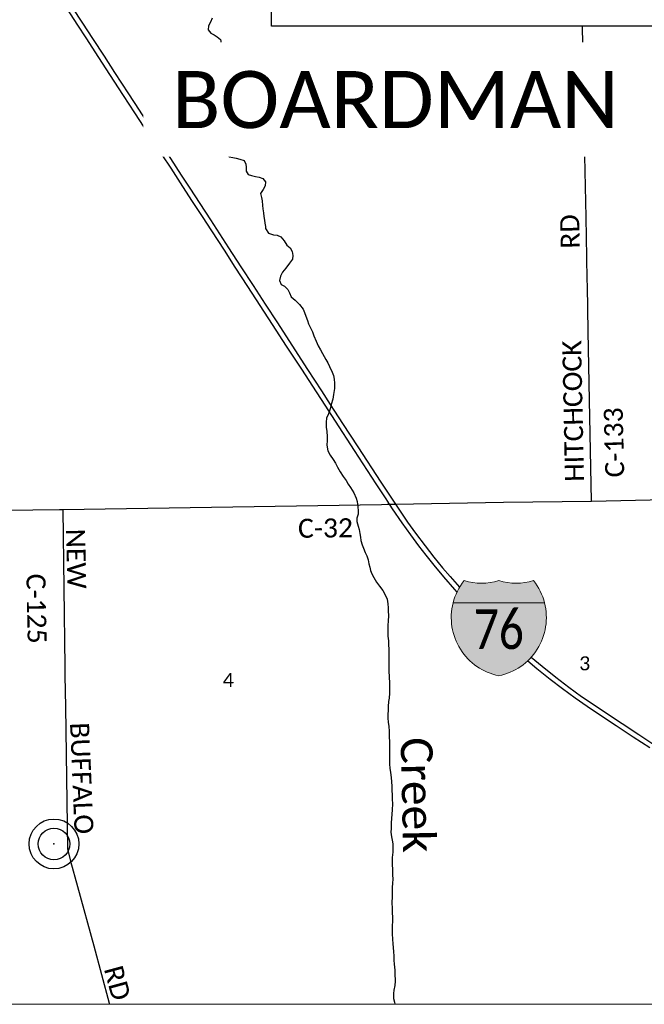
# Paper-space layout 'Title Sheet' of a CAD drawing. Header units: feet. Extents: x 0 to 34, y 0 to 22.
# Tile 11 of 47: x 3.3 to 5.1, y 14.1 to 17. Entities that reach past the tile are written whole.
import ezdxf
from ezdxf.enums import TextEntityAlignment as Align

# ---------------------------------------------------------------- set-up
doc = ezdxf.new("R2010")
doc.units = ezdxf.units.FT
doc.header["$MEASUREMENT"] = 0
for name, color, linetype in [('GM_X_County_Road', 3, 'Continuous'), ('GM_X_County_Road_Text', 3, 'Continuous'), ('GM_X_Interstate_Route', 1, 'Continuous'), ('GM_X_Interstate_Shield', 7, 'Continuous'), ('GM_X_Major_River', 5, 'Continuous'), ('GM_X_Major_River_Text', 5, 'Continuous'), ('GM_X_Section_Text', 7, 'Continuous'), ('GM_X_Township_Text', 7, 'Continuous'), ('GM_X_Unincorporated', 1, 'Continuous'), ('GM_X_Unincorporated_Location', 2, 'Continuous'), ('SH_Data', 7, 'Continuous'), ('SH_Text', 7, 'Continuous')]:
    doc.layers.add(name, color=color, linetype=linetype)
doc.styles.add('Style-Calibri Light', font='calibril.ttf')
doc.styles.add('Style-Calibri Light IF', font='calibrili.ttf')

# ---------------------------------------------------------------- blocks, each defined once
blk = doc.blocks.new('Unicorp')
at = {"layer": 'GM_X_Unincorporated'}
for radius in [392.8488348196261, 249.0278639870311]:
    blk.add_circle((-3.637978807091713e-12, 0), radius, dxfattribs=at)

psp = doc.layouts.new('Title Sheet')

# ---------------------------------------------------------------- hatches: boundary and pattern name
at = {"layer": 'GM_X_Interstate_Shield', "linetype": 'Continuous', "lineweight": 0, "extrusion": (0, 0, -1)}
h = psp.add_hatch(color=1, dxfattribs=at)
edge = h.paths.add_edge_path()
edge.add_ellipse((-4.741228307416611, 15.25448851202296), major_axis=(-0.1775584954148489, 0), ratio=1, start_angle=194.1933550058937, end_angle=218.3310425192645)
edge.add_ellipse((-4.653830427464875, 15.53441928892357), major_axis=(-0.1775585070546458, 0), ratio=1, start_angle=73.00907499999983, end_angle=106.99092499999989, ccw=False)
edge.add_ellipse((-4.757602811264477, 15.53441929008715), major_axis=(-0.1775585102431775, 0), ratio=1, start_angle=73.0090770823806, end_angle=106.9909270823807, ccw=False)
edge.add_ellipse((-4.670204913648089, 15.25448851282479), major_axis=(-0.177558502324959, 0), ratio=1, start_angle=321.6689611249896, end_angle=345.8066462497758)
edge.add_line((-4.842343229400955, 15.29802495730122), (-4.569089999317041, 15.29802495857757))
at = {"layer": 'GM_X_Interstate_Shield', "linetype": 'Continuous', "lineweight": 0}
h = psp.add_hatch(color=5, dxfattribs=at)
edge = h.paths.add_edge_path()
edge.add_arc((4.74122831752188, 15.25448851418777), 0.1775585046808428, 165.806646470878, 258.4630395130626)
edge.add_arc((4.670204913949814, 15.2544885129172), 0.1775585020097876, 281.5369583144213, 374.1933537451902)
edge.add_line((4.842343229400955, 15.29802495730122), (4.569089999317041, 15.29802495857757))

# ---------------------------------------------------------------- linework, layer by layer
at = {"layer": 'GM_X_County_Road', "ltscale": 0.002}
psp.add_line((4.355217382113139, 15.59222143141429), (4.372167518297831, 15.59249105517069), dxfattribs=at)
at = {"layer": 'GM_X_County_Road', "ltscale": 0.002, "flags": 128}
for points in [[(4.982754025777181, 15.6017774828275), (4.9766608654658, 15.90324445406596), (4.972608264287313, 16.10809146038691), (4.970199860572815, 16.24500099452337), (4.969920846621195, 16.26241428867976), (4.968724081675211, 16.32979066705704), (4.966184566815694, 16.44995616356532), (4.962704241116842, 16.63289246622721), (4.955645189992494, 17.0198794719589)], [(4.982754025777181, 15.6017774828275), (5.376422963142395, 15.61029647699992), (5.710255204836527, 15.61365746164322)], [(2.1, 15.553141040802), (2.38096617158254, 15.55877248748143), (2.529156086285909, 15.56173080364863), (2.549957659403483, 15.56218132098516), (3.154932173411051, 15.57385312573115), (3.394055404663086, 15.576963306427)], [(3.394055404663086, 15.576963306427), (3.40401886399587, 15.57709291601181), (4.355217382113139, 15.59222143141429)], [(3.40401886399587, 15.57709291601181), (3.409874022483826, 15.10716387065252), (3.409860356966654, 15.08139505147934), (3.4112615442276, 14.98829020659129), (3.418079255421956, 14.56401011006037)], [(4.372167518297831, 15.59249105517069), (4.37814986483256, 15.59258619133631), (4.390990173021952, 15.59282683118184)], [(4.390990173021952, 15.59282683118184), (4.396916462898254, 15.59293786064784), (4.720173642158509, 15.59863212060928), (4.982754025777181, 15.6017774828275)], [(3.418079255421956, 14.56401011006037), (3.426733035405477, 14.52703612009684), (3.447186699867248, 14.45177766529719), (3.495960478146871, 14.27477547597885), (3.541849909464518, 14.10354266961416), (3.542905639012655, 14.1)]]:
    psp.add_lwpolyline(points, dxfattribs=at)
at = {"layer": 'GM_X_Interstate_Route', "flags": 128}
for points in [[(3.432005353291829, 17.07531219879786), (3.462601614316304, 17.02810174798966), (3.492704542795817, 16.98253609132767), (3.526755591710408, 16.92956800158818), (3.558174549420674, 16.88087744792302), (3.599956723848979, 16.81738155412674), (3.631375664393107, 16.7686903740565), (3.663616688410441, 16.71950582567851), (3.695858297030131, 16.66999258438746), (3.725138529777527, 16.62508494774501), (3.757379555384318, 16.57507769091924), (3.782876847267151, 16.53592767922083), (3.812321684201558, 16.49052665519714), (3.844562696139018, 16.44117808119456), (3.862164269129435, 16.41370666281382), (3.898682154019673, 16.35794243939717), (3.935694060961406, 16.30086217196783), (3.971718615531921, 16.24526261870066), (4.008237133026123, 16.18966242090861), (4.04491972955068, 16.13406285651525), (4.087689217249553, 16.06777074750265), (4.134735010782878, 15.99489837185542), (4.175859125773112, 15.93156711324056), (4.201683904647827, 15.89025470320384), (4.239355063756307, 15.83385604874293), (4.285084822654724, 15.76378107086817), (4.353515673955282, 15.6585029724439), (4.396916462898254, 15.59293786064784), (4.432967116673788, 15.53874945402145), (4.456983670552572, 15.50617911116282), (4.485441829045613, 15.46850918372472), (4.511267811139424, 15.43495207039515), (4.537422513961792, 15.40303978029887), (4.560123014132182, 15.37655572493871), (4.588386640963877, 15.3448568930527)], [(3.414649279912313, 17.07375005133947), (3.447921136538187, 17.02264862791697), (3.472596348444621, 16.98444243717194), (3.510484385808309, 16.92633628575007), (3.543278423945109, 16.87571262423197), (3.584350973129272, 16.81283062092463), (3.617940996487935, 16.76109222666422), (3.645800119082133, 16.71858745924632), (3.679230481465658, 16.66716783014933), (3.69944859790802, 16.63580668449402), (3.725874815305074, 16.59568980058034), (3.761534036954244, 16.54076753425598), (3.790030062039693, 16.49651105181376), (3.819322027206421, 16.45161833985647), (3.847180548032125, 16.40879536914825), (3.88522824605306, 16.35068918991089), (3.91754448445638, 16.30070247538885), (3.95511436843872, 16.24227815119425), (3.992207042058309, 16.18544518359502), (4.029140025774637, 16.1294087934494), (4.07100795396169, 16.0647763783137), (4.116219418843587, 15.99568564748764), (4.149013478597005, 15.94474325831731), (4.186105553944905, 15.88807055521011), (4.216989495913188, 15.8403121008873), (4.274139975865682, 15.75291455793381), (4.338454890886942, 15.65389550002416), (4.368224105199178, 15.60836587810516), (4.37814986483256, 15.59258619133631), (4.379781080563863, 15.58999297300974), (4.386849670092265, 15.57875571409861), (4.41614165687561, 15.53704688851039), (4.441771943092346, 15.50138710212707), (4.465810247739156, 15.46891117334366), (4.487778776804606, 15.44073393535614), (4.51197679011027, 15.41032781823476), (4.540472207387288, 15.37610086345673), (4.573744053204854, 15.33789470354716), (4.580669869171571, 15.33030412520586)], [(4.80266562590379, 15.13624646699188), (4.834667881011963, 15.10957793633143), (4.875792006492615, 15.07618486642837), (4.915106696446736, 15.04657533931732), (4.953105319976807, 15.01910458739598), (4.990117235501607, 14.99410127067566), (5.021206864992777, 14.97304556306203), (5.074174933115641, 14.93800773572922), (5.124017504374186, 14.90527273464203), (5.177478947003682, 14.86990619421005)], [(4.792137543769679, 15.12541700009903), (4.818744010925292, 15.10276457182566), (4.859179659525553, 15.0707665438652), (4.89579452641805, 15.04227050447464), (4.933682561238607, 15.01520736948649), (4.969182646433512, 14.98973617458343), (5.000544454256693, 14.969040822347), (5.056262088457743, 14.93210782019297), (5.107045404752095, 14.89851778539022), (5.156554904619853, 14.86604252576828)]]:
    psp.add_lwpolyline(points, dxfattribs=at)
at = {"layer": 'GM_X_Interstate_Shield', "color": 7, "linetype": 'Continuous', "lineweight": 0}
psp.add_line((4.569089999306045, 15.29802495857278), (4.842343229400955, 15.29802495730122), dxfattribs=at)
at = {"layer": 'GM_X_Interstate_Shield', "color": 1, "linetype": 'Continuous', "lineweight": 0, "flags": 128}
psp.add_lwpolyline([(4.569089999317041, 15.29802495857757, -0.1057116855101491), (4.601944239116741, 15.3646110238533, 0.1493700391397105), (4.70571661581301, 15.3646110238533, 0.1493700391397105), (4.809488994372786, 15.36461102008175, -0.1057116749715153), (4.842343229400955, 15.29802495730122)], format="xyb", close=True, dxfattribs=at)
at = {"layer": 'GM_X_Interstate_Shield', "color": 5, "linetype": 'Continuous', "lineweight": 0, "flags": 128}
psp.add_lwpolyline([(4.569089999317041, 15.29802495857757, 0.4278590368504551), (4.705716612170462, 15.08051742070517, 0.4278590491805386), (4.842343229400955, 15.29802495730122)], format="xyb", close=True, dxfattribs=at)
at = {"layer": 'GM_X_Major_River', "ltscale": 120, "flags": 128}
for points in [[(3.849504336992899, 17.04374571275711), (3.844758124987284, 17.03190669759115), (3.838864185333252, 17.0208101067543), (3.837911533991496, 17.00864533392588), (3.845642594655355, 16.99850139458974), (3.855178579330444, 16.99408094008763), (3.864750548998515, 16.98738397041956), (3.874718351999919, 16.97955253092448), (3.876400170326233, 16.96856389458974), (3.874305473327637, 16.956762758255), (3.868409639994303, 16.94566616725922), (3.864765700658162, 16.93612071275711), (3.862258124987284, 16.92659040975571), (3.862422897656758, 16.91558283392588), (3.864494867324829, 16.90384040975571), (3.871099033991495, 16.89292184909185), (3.881405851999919, 16.88775139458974), (3.892758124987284, 16.88867563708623), (3.903296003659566, 16.89338207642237), (3.913854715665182, 16.89657147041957), (3.925568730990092, 16.898637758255), (3.935055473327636, 16.89763397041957), (3.943157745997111, 16.88788018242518), (3.945583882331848, 16.87766048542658), (3.947386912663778, 16.85870215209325), (3.944142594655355, 16.84764154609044), (3.934436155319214, 16.83800897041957), (3.928527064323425, 16.82805253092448), (3.926797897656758, 16.81701465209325), (3.92846077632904, 16.80716427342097), (3.931663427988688, 16.79581957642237), (3.925746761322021, 16.78624003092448), (3.918343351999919, 16.77474192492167), (3.908633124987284, 16.76549192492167), (3.896248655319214, 16.75771919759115), (3.884992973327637, 16.7503423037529), (3.875277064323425, 16.74147109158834), (3.870873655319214, 16.73191427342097), (3.871792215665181, 16.7212949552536), (3.873466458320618, 16.71068700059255), (3.86489827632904, 16.70107147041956), (3.859366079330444, 16.69111881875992), (3.86107630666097, 16.67823434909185), (3.865407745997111, 16.66728169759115), (3.876140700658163, 16.65908094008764), (3.883496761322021, 16.64855442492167), (3.890083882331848, 16.63877601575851), (3.90082630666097, 16.62981768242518), (3.911474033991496, 16.62731200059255), (3.921733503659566, 16.62518131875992), (3.93276380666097, 16.62230253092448), (3.944936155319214, 16.61905821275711), (3.950027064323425, 16.60811881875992)], [(3.950027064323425, 16.60811881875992), (3.950932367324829, 16.59825897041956), (3.950718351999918, 16.58724381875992), (3.956939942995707, 16.57670215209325), (3.967597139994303, 16.57343700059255), (3.979383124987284, 16.57056957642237), (3.990019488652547, 16.56882336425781), (4.001072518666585, 16.56442563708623), (4.008796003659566, 16.55466427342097), (4.008216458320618, 16.54288586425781), (4.001559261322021, 16.53215859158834), (3.993786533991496, 16.51989344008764), (3.996994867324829, 16.5081699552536), (3.998663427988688, 16.49794078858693), (4.000000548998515, 16.4846699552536), (4.001292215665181, 16.4744351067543), (4.002612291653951, 16.46230253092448), (4.003530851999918, 16.4516851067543), (4.006347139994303, 16.44071351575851), (4.006867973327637, 16.43122677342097), (4.008532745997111, 16.42138018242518), (4.008544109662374, 16.41606200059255)], [(4.008544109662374, 16.41606200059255), (4.017921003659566, 16.40142942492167), (4.032426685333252, 16.397137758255), (4.044224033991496, 16.39583472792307), (4.054561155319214, 16.39109040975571), (4.065034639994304, 16.37875518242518), (4.072864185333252, 16.36561124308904), (4.082498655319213, 16.35781768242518), (4.08838880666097, 16.34691806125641), (4.090108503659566, 16.3355601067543), (4.089557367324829, 16.32378169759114), (4.080655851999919, 16.31185177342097), (4.069903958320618, 16.29722866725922), (4.059483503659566, 16.28527033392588), (4.053246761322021, 16.27300897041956), (4.051184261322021, 16.260825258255), (4.055956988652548, 16.248762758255), (4.065921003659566, 16.24363207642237), (4.075595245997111, 16.2335601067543), (4.08032630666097, 16.22377601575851), (4.085483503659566, 16.21134419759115), (4.097809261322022, 16.20170215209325), (4.110955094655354, 16.1886548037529), (4.121447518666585, 16.17518321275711), (4.125419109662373, 16.16538586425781), (4.129411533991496, 16.15445215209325), (4.134210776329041, 16.1408726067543), (4.137044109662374, 16.13105631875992), (4.144127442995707, 16.11714154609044), (4.148866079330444, 16.10697866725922), (4.152864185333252, 16.09566427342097), (4.159996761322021, 16.07909419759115), (4.166699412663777, 16.0651699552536), (4.172977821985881, 16.05389912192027), (4.179633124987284, 16.04263397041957), (4.189441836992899, 16.02497109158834), (4.194947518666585, 16.01444457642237), (4.199697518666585, 16.00352412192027), (4.207970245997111, 15.98697298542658), (4.212333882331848, 15.97642563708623), (4.21441532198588, 15.96621540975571), (4.215390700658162, 15.95408472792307), (4.214542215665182, 15.93774571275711), (4.21220130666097, 15.91986313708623), (4.209780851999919, 15.90653169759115), (4.2051293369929, 15.89050328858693), (4.201943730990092, 15.87753927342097), (4.197269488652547, 15.86264722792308), (4.191419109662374, 15.850012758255), (4.189742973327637, 15.83745404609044), (4.190379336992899, 15.82304116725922), (4.1917543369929, 15.80978169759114), (4.192778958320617, 15.79499571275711), (4.192608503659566, 15.78322677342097), (4.192106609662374, 15.76879116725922), (4.195439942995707, 15.75214912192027), (4.202517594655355, 15.73861503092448), (4.210720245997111, 15.72585934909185), (4.217742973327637, 15.71535934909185), (4.224411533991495, 15.70333472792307), (4.232261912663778, 15.68905631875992), (4.241237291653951, 15.67555631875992), (4.249421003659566, 15.66393889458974), (4.255703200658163, 15.65228737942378), (4.262333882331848, 15.64254116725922), (4.272487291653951, 15.62678359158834), (4.279992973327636, 15.61059987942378), (4.282831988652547, 15.60040290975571), (4.285000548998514, 15.58525897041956), (4.285218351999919, 15.57311503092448), (4.285786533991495, 15.56249571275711), (4.281432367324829, 15.55102790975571), (4.281616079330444, 15.54078359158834), (4.286027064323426, 15.52757904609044), (4.288494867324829, 15.51699381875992), (4.290597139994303, 15.50564533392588), (4.292689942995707, 15.49467563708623), (4.294011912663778, 15.48445215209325), (4.297284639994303, 15.47122487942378), (4.301642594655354, 15.46105631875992), (4.306803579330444, 15.44862450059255), (4.311921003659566, 15.43846919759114), (4.315167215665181, 15.426762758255), (4.317659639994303, 15.41466048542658), (4.320114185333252, 15.40483472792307), (4.322955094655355, 15.39463965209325), (4.326926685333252, 15.3848423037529), (4.332064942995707, 15.37354874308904), (4.340659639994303, 15.36004306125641), (4.34922782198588, 15.34805253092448), (4.359337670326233, 15.33495215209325), (4.366778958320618, 15.32218321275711), (4.372330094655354, 15.30899950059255), (4.374093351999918, 15.29536503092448), (4.375063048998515, 15.28361692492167), (4.375625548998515, 15.27337828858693), (4.375860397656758, 15.26009609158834), (4.375017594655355, 15.24337828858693), (4.374468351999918, 15.23159987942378), (4.374278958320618, 15.2209673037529), (4.374108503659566, 15.20919647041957)], [(4.374108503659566, 15.20919647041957), (4.374671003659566, 15.19895783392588), (4.376053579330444, 15.18531768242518), (4.376669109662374, 15.17204306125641), (4.376871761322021, 15.16065859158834), (4.377182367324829, 15.14320215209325), (4.377066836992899, 15.12839533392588), (4.376896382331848, 15.11662450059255), (4.37708577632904, 15.10599950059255), (4.377669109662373, 15.0946226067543), (4.378358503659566, 15.07717374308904), (4.379063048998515, 15.05896540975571), (4.379652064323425, 15.04720783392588), (4.379216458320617, 15.02898056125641), (4.377975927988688, 15.01339344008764), (4.376246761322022, 15.00387071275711), (4.374998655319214, 14.98866427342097), (4.374814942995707, 14.97765290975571), (4.374652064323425, 14.96550328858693), (4.374453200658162, 14.95524950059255), (4.375462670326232, 14.94122298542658), (4.376805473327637, 14.92985934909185), (4.377841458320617, 14.91431578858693), (4.378551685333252, 14.89572677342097), (4.379100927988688, 14.8862476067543), (4.379366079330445, 14.87144647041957), (4.379188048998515, 14.86005631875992), (4.379051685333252, 14.846387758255), (4.379557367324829, 14.81792753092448), (4.380568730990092, 14.80390101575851), (4.382282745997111, 14.79292184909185), (4.384106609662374, 14.77587450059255), (4.385061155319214, 14.76488397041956), (4.386464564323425, 14.75010366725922), (4.387125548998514, 14.71291616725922), (4.387777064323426, 14.69774381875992), (4.387301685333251, 14.68179116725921), (4.386424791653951, 14.66697109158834), (4.385483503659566, 14.65594457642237), (4.38386229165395, 14.64035177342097), (4.383767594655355, 14.62440669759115), (4.383581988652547, 14.61339533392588), (4.384958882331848, 14.60013397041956), (4.387032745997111, 14.59030253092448), (4.389127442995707, 14.57933094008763), (4.389350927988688, 14.5668101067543), (4.388820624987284, 14.55389154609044), (4.387572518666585, 14.53868700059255), (4.387017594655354, 14.52728737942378), (4.387225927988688, 14.51552412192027), (4.387801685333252, 14.50452601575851), (4.388506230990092, 14.48631768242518), (4.388729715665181, 14.47379306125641), (4.388180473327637, 14.46201654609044), (4.387650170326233, 14.44909987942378), (4.387169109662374, 14.43352790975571), (4.387025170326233, 14.42023813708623), (4.386544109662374, 14.40466616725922), (4.38688880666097, 14.38531200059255), (4.387504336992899, 14.37203737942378), (4.38770130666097, 14.36103169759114), (4.387932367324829, 14.34813018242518), (4.387422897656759, 14.33407525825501), (4.387286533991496, 14.32040669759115), (4.387462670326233, 14.31054116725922), (4.388133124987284, 14.29423056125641), (4.389521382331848, 14.28020783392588), (4.390097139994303, 14.26921162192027), (4.391468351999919, 14.25632904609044), (4.392057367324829, 14.24457336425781), (4.392659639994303, 14.23205631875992), (4.393635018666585, 14.21992563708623), (4.395091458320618, 14.20211313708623), (4.395653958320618, 14.1918726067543), (4.396066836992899, 14.16872298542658), (4.395152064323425, 14.15617942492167), (4.392366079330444, 14.14208472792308), (4.391396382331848, 14.132575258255), (4.39166532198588, 14.11739722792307), (4.393767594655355, 14.10604684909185), (4.39553413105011, 14.1)]]:
    psp.add_lwpolyline(points, dxfattribs=at)
at = {"layer": 'GM_X_Unincorporated_Location'}
psp.add_point((3.377222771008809, 14.57859004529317), dxfattribs=at)
at = {"layer": 'SH_Data', "color": 7, "linetype": 'Continuous', "lineweight": 0}
psp.add_line((2.1, 14.1), (8.899999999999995, 14.1), dxfattribs=at)
at = {"layer": 'SH_Text', "flags": 128}
psp.add_lwpolyline([(4.026835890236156, 17.51710860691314), (5.748131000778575, 17.51710860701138), (5.748131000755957, 17.01987947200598), (4.026835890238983, 17.01987947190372)], close=True, dxfattribs=at)

# ---------------------------------------------------------------- block references
at = {"layer": 'GM_X_Unincorporated', "xscale": 0.0001893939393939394, "yscale": 0.0001893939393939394, "zscale": 0.0001893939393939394}
psp.add_blockref('Unicorp', (3.377222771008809, 14.57859004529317), dxfattribs=at)

# ---------------------------------------------------------------- texts
at = {"layer": 'GM_X_County_Road_Text', "style": 'Style-Calibri Light'}
for s, height, rotation, p in [('RD', 0.0568181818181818, 91.475121, (4.947816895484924, 16.35615484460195)), ('HITCHCOCK', 0.0568181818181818, 91.178528, (4.960302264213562, 15.66020460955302)), ('C-133', 0.05681818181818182, 91.377342, (5.080505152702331, 15.67329024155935)), ('C-32', 0.0568181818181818, 0.6870770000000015, (4.106334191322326, 15.49220583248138)), ('NEW', 0.05681818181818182, 271.206528, (3.413345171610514, 15.51889044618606)), ('C-125', 0.05681818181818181, 271.102158, (3.294784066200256, 15.38485371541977)), ('BUFFALO', 0.0568181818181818, 272.410858, (3.425012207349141, 14.94019481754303)), ('RD', 0.05681818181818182, 285.209106, (3.525918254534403, 14.20588981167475))]:
    psp.add_text(s, height=height, rotation=rotation, dxfattribs=at).set_placement(p)
at = {"layer": 'GM_X_Interstate_Shield', "color": 7, "linetype": 'Continuous', "lineweight": 0, "true_color": 0xffffff, "style": 'Style-Calibri Light', "width": 0.800064}
psp.add_attdef('76', text='76', height=0.1183712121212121, dxfattribs=at).set_placement((4.70571661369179, 15.16042079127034), align=Align.CENTER)
at = {"layer": 'GM_X_Major_River_Text', "style": 'Style-Calibri Light IF'}
psp.add_text('Creek', height=0.09473156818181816, rotation=271.2261416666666, dxfattribs=at).set_placement((4.416086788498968, 14.72397215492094), align=Align.CENTER)
at = {"layer": 'GM_X_Section_Text', "style": 'Style-Calibri Light'}
for s, p in [('3', (4.945566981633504, 15.09681043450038)), ('4', (3.881402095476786, 15.04712410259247))]:
    psp.add_text(s, height=0.0418560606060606, rotation=1e-05, dxfattribs=at).set_placement(p)

# ---------------------------------------------------------------- next in the draw order: texts
at = {"layer": 'GM_X_Township_Text', "insert": (3.729722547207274, 16.88564019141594), "char_height": 0.1704545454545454, "width": 1.330790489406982, "attachment_point": 1, "rotation": 1e-05, "style": 'Style-Calibri Light IF', "bg_fill": 3, "box_fill_scale": 1.5, "bg_fill_color": 256, "bg_fill_transparency": 0}
psp.add_mtext('BOARDMAN', dxfattribs=at)

doc.saveas('drawing.dxf')
